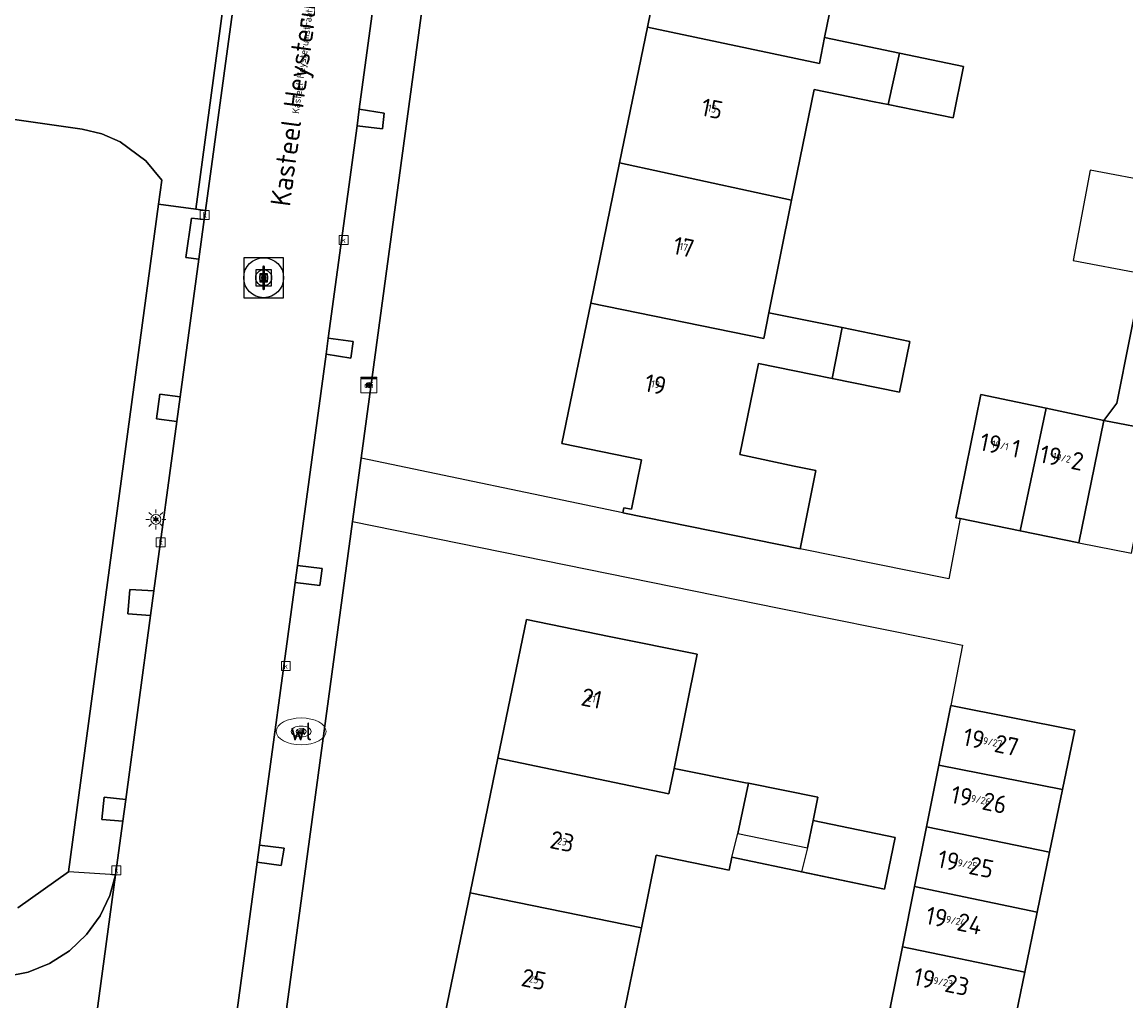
# Model space of a CAD drawing. Header units: metres. Extents: x 197147 to 199131, y 355511 to 356703.
# Tile 128 of 225: x 198381 to 198436, y 355836 to 355885. Entities that reach past the tile are written whole.
import ezdxf
from ezdxf.enums import TextEntityAlignment as Align

# ---------------------------------------------------------------- set-up
doc = ezdxf.new("R2010")
doc.units = ezdxf.units.M
for name, color, linetype in [('B-WE-IE-MEUBILAIR_WEGMEUBILAIR-GV', 252, 'Continuous'), ('B-WE-IE-MEUBILAIR_WEGMEUBILAIR-S', 252, 'Continuous'), ('B-WE-KL-DATA_CAI-S', 252, 'Continuous'), ('B-WE-OG-BEBOUWING-GV', 252, 'Continuous'), ('B-WE-OG-BEBOUWING_HUISNUMMER-T18', 252, 'Continuous'), ('B-WE-OG-BEBOUWING_STRAATNAAM-T35', 252, 'Continuous'), ('B-WE-OG-TERREIN_ERF-GV', 252, 'Continuous'), ('B-WE-RI-HWA_KOLK-S', 253, 'Continuous'), ('B-WE-VH-ONVERHARD-GV', 253, 'Continuous'), ('B-WE-VH-VERHARDING_ASFALT-GV', 253, 'Continuous'), ('B-WE-VH-VERHARDING_BETON-GV', 253, 'Continuous'), ('B-WE-VH-VERHARDING_BETONSTRAATSTEEN-GV', 253, 'Continuous'), ('B-WE-VH-VERHARDING_OPEN-GV', 253, 'Continuous'), ('B-WE-VH-VERHARDING_TEGEL-GV', 253, 'Continuous')]:
    doc.layers.add(name, color=color, linetype=linetype)
for name, color, linetype, lineweight in [('B-WE-KL-ET_LS_OV_LICHTMAST-S', 252, 'Continuous', 25), ('B-WE-KL-WATER_PUT-S', 252, 'Continuous', 25), ('B-WE-KL-WATER_PUT-S @ 0.05', 252, 'Continuous', 25), ('B-WE-KL-WATER_PUT-S @ 0.1', 252, 'Continuous', 25), ('B-WE-KL-WATER_PUT-S @ 0.2', 252, 'Continuous', 25), ('B-WE-KL-WATER_PUT-S @ 0.5 (1)', 252, 'Continuous', 25), ('B-WE-KL-WATER_PUT-S @ 0.5 (2)', 252, 'Continuous', 25), ('B-WE-OG-BEBOUWING_STRAATNAAM-T18', 252, 'Continuous', 18), ('B-WE-OG-TERREIN_ERF-G', 252, 'Continuous', 18), ('B-WE-RI-GWA_KOLK-S', 252, 'Continuous', 25), ('B-WE-RI-GWA_RIOOLPUT-S', 252, 'Continuous', 25), ('B-WE-RI-GWA_RIOOLPUT-S @ 0.05', 252, 'Continuous', 25), ('B-WE-RI-GWA_RIOOLPUT-S @ 0.1', 252, 'Continuous', 25), ('B-WE-RI-GWA_RIOOLPUT-S @ 0.2', 252, 'Continuous', 25), ('B-WE-RI-GWA_RIOOLPUT-S @ 0.5 (1)', 252, 'Continuous', 25), ('B-WE-RI-GWA_RIOOLPUT-S @ 0.5 (2)', 252, 'Continuous', 25), ('B-WE-VH-ONVERHARD-G', 252, 'Continuous', 18), ('B-WE-VH-VERHARDING_ASFALT-G', 252, 'Continuous', 18), ('B-WE-VH-VERHARDING_BEDRIJFSVLOERPLAAT-G', 252, 'Continuous', 18), ('B-WE-VH-VERHARDING_BETONSTRAATSTEEN-G', 252, 'Continuous', 18), ('B-WE-VH-VERHARDING_TEGEL-G', 252, 'Continuous', 18), ('X-XX-AL-ALGEMEEN-G', 7, 'Continuous', 18), ('X-XX-AL-ALGEMEEN-S', 7, 'Continuous', 25), ('X-XX-AL-ALGEMEEN-S @ 0.05', 7, 'Continuous', 25), ('X-XX-AL-ALGEMEEN-S @ 0.1', 7, 'Continuous', 25), ('X-XX-AL-ALGEMEEN-S @ 0.2', 7, 'Continuous', 25), ('X-XX-AL-ALGEMEEN-S @ 0.5 (1)', 7, 'Continuous', 25), ('X-XX-AL-ALGEMEEN-S @ 0.5 (2)', 7, 'Continuous', 25)]:
    doc.layers.add(name, color=color, linetype=linetype, lineweight=lineweight)
doc.styles.add('NLCS-ISO', font='NLCS-ISO.ttf')
doc.styles.add('NLCS-ISO-ANNOTATIEF-T18', font='NLCS-ISO.ttf', dxfattribs={"height": 1.8})
doc.styles.add('NLCS-ISO-M-T18', font='NLCS-ISO.ttf', dxfattribs={"height": 1.8})
doc.styles.add('NLCS-ISO-M200-T25', font='NLCS-ISO.ttf')

# ---------------------------------------------------------------- blocks, each defined once
blk = doc.blocks.new('BGT-CAIKAST-SO')
at = {"color": 0, "linetype": 'ByBlock', "lineweight": 18}
for points in [[(-2, 2), (2, 2), (2, 1.68), (-2, 1.68)], [(-2, 1.52), (2, 1.52), (2, -2), (-2, -2)]]:
    blk.add_lwpolyline(points, close=True, dxfattribs=at)
at = {"color": 0, "linetype": 'ByBlock', "lineweight": 18, "style": 'NLCS-ISO-M-T18'}
blk.add_text('cai', height=1.5, dxfattribs=at).set_placement((0, 0), align=Align.MIDDLE_CENTER)
blk = doc.blocks.new('BGT-LICHTMAST-SO')
at = {"color": 0, "linetype": 'ByBlock', "lineweight": 18}
for points in [[(-1.25, 0), (-2, 0)], [(-1.41, 1.41), (-0.88, 0.88)], [(0, 2), (0, 1.25)], [(0.88, 0.88), (1.41, 1.41)], [(2, 0), (1.25, 0)], [(-1.41, -1.41), (-0.88, -0.88)], [(0, -1.25), (0, -2)], [(0.88, -0.88), (1.41, -1.41)]]:
    blk.add_lwpolyline(points, dxfattribs=at)
blk.add_circle((0, 0), 1, dxfattribs=at)
blk = doc.blocks.new('BGT-KOLK-SO')
at = {"color": 0, "linetype": 'ByBlock', "lineweight": 18}
blk.add_lwpolyline([(-0.045, -0.045), (0.045, -0.045), (0.045, 0.045), (-0.045, 0.045)], close=True, dxfattribs=at)
at = {"color": 0, "linetype": 'ByBlock', "lineweight": 18, "style": 'NLCS-ISO-M-T18'}
blk.add_text('k', height=0.06, dxfattribs=at).set_placement((0, 0), align=Align.MIDDLE_CENTER)
blk = doc.blocks.new('BGT-WATERLEIDINGPUT-SO')
at = {"color": 0, "linetype": 'ByBlock', "lineweight": 18}
blk.add_ellipse((0, 0), major_axis=(2.5, 0), ratio=0.54, dxfattribs=at)
at = {"color": 0, "linetype": 'ByBlock', "lineweight": 18, "style": 'NLCS-ISO-M-T18'}
blk.add_text('wl', height=1.5, dxfattribs=at).set_placement((0, 0), align=Align.MIDDLE_CENTER)
blk = doc.blocks.new('SIE-WEG_AFVALBAK_TYPE_01')
for radius in [0.25, 0.156]:
    blk.add_circle((0, 0), radius)
blk = doc.blocks.new('*U858')
at = {"layer": 'X-XX-AL-ALGEMEEN-S @ 0.05', "xscale": 0.05, "yscale": 0.05, "zscale": 0.05}
blk.add_blockref('SIE-WEG_AFVALBAK_TYPE_01', (198398.158, 355866.669), dxfattribs=at)
at = {"layer": 'X-XX-AL-ALGEMEEN-S @ 0.1', "xscale": 0.1, "yscale": 0.1, "zscale": 0.1}
blk.add_blockref('SIE-WEG_AFVALBAK_TYPE_01', (198398.158, 355866.669), dxfattribs=at)
at = {"layer": 'X-XX-AL-ALGEMEEN-S @ 0.2', "xscale": 0.2, "yscale": 0.2, "zscale": 0.2}
blk.add_blockref('SIE-WEG_AFVALBAK_TYPE_01', (198398.158, 355866.669), dxfattribs=at)
at = {"layer": 'X-XX-AL-ALGEMEEN-S @ 0.5 (1)', "xscale": 0.5, "yscale": 0.5, "zscale": 0.5}
blk.add_blockref('SIE-WEG_AFVALBAK_TYPE_01', (198398.158, 355866.669), dxfattribs=at)
at = {"layer": 'X-XX-AL-ALGEMEEN-S @ 0.5 (2)', "xscale": 0.5, "yscale": 0.5, "zscale": 0.5}
blk.add_blockref('SIE-WEG_AFVALBAK_TYPE_01', (198398.158, 355866.669), dxfattribs=at)
blk = doc.blocks.new('B-SIE-WEG_LICHTMAST-SO')
at = {"ltscale": 0.1}
for p, q in [((-0.33, 0.19), (-0.67, 0.39)), ((0, 0.39), (0, 0.77)), ((0.33, 0.19), (0.67, 0.39)), ((-0.33, -0.19), (-0.67, -0.39)), ((0, -0.39), (0, -0.77)), ((0.33, -0.19), (0.67, -0.39))]:
    blk.add_line(p, q, dxfattribs=at)
at = {"flags": 128}
for points in [[(-0.35, 0.15), (0.35, 0.15)], [(-0.35, -0.15), (0.35, -0.15)]]:
    blk.add_lwpolyline(points, dxfattribs=at)
at = {"ltscale": 0.1}
blk.add_circle((0, 0), 0.386, dxfattribs=at)
at = {"style": 'NLCS-ISO'}
blk.add_attdef('TYPE', text='', height=0.549, dxfattribs=at).set_placement((0, 0.77), align=Align.BOTTOM_CENTER)
blk = doc.blocks.new('SRI-PUT_INSPECTIE-SO')
at = {"lineweight": -3, "flags": 128}
blk.add_lwpolyline([(-2, -2), (2, -2), (2, 2), (-2, 2)], close=True, dxfattribs=at)
at = {"lineweight": -3, "ltscale": 1.5}
blk.add_circle((0, 0), 2, dxfattribs=at)
at = {"ltscale": 0.1, "style": 'NLCS-ISO'}
blk.add_text('I', height=2.5, dxfattribs=at).set_placement((0, -0.01), align=Align.MIDDLE_CENTER)
blk = doc.blocks.new('*U1054')
at = {"layer": 'B-WE-RI-GWA_RIOOLPUT-S @ 0.05', "xscale": 0.05, "yscale": 0.05, "zscale": 0.05}
blk.add_blockref('SRI-PUT_INSPECTIE-SO', (198392.884, 355872.044), dxfattribs=at)
at = {"layer": 'B-WE-RI-GWA_RIOOLPUT-S @ 0.1', "xscale": 0.1, "yscale": 0.1, "zscale": 0.1}
blk.add_blockref('SRI-PUT_INSPECTIE-SO', (198392.884, 355872.044), dxfattribs=at)
at = {"layer": 'B-WE-RI-GWA_RIOOLPUT-S @ 0.2', "xscale": 0.2, "yscale": 0.2, "zscale": 0.2}
blk.add_blockref('SRI-PUT_INSPECTIE-SO', (198392.884, 355872.044), dxfattribs=at)
at = {"layer": 'B-WE-RI-GWA_RIOOLPUT-S @ 0.5 (1)', "xscale": 0.5, "yscale": 0.5, "zscale": 0.5}
blk.add_blockref('SRI-PUT_INSPECTIE-SO', (198392.884, 355872.044), dxfattribs=at)
at = {"layer": 'B-WE-RI-GWA_RIOOLPUT-S @ 0.5 (2)', "xscale": 0.5, "yscale": 0.5, "zscale": 0.5}
blk.add_blockref('SRI-PUT_INSPECTIE-SO', (198392.884, 355872.044), dxfattribs=at)
blk = doc.blocks.new('SKL-WATERLEIDINGPUT-SO')
at = {"color": 0, "linetype": 'ByBlock', "lineweight": 18}
blk.add_ellipse((0, 0), major_axis=(2.5, 0), ratio=0.54, dxfattribs=at)
at = {"color": 0, "linetype": 'ByBlock', "lineweight": 18, "style": 'NLCS-ISO'}
blk.add_text('wl', height=1.8, dxfattribs=at).set_placement((0, 0), align=Align.MIDDLE_CENTER)
blk = doc.blocks.new('*U1068')
at = {"layer": 'B-WE-KL-WATER_PUT-S @ 0.05', "xscale": 0.05, "yscale": 0.05, "zscale": 0.05}
blk.add_blockref('SKL-WATERLEIDINGPUT-SO', (198394.765, 355849.306), dxfattribs=at)
at = {"layer": 'B-WE-KL-WATER_PUT-S @ 0.1', "xscale": 0.1, "yscale": 0.1, "zscale": 0.1}
blk.add_blockref('SKL-WATERLEIDINGPUT-SO', (198394.765, 355849.306), dxfattribs=at)
at = {"layer": 'B-WE-KL-WATER_PUT-S @ 0.2', "xscale": 0.2, "yscale": 0.2, "zscale": 0.2}
blk.add_blockref('SKL-WATERLEIDINGPUT-SO', (198394.765, 355849.306), dxfattribs=at)
at = {"layer": 'B-WE-KL-WATER_PUT-S @ 0.5 (1)', "xscale": 0.5, "yscale": 0.5, "zscale": 0.5}
blk.add_blockref('SKL-WATERLEIDINGPUT-SO', (198394.765, 355849.306), dxfattribs=at)
at = {"layer": 'B-WE-KL-WATER_PUT-S @ 0.5 (2)', "xscale": 0.5, "yscale": 0.5, "zscale": 0.5}
blk.add_blockref('SKL-WATERLEIDINGPUT-SO', (198394.765, 355849.306), dxfattribs=at)

msp = doc.modelspace()

# ---------------------------------------------------------------- linework, layer by layer
at = {"layer": 'B-WE-IE-MEUBILAIR_WEGMEUBILAIR-GV', "flags": 128}
for points in [[(198397.563, 355879.661), (198398.833, 355879.503), (198398.931, 355880.295), (198397.677, 355880.501), (198397.563, 355879.661)], [(198396.118, 355869.015), (198396.01, 355868.216), (198397.259, 355868.016), (198397.363, 355868.854), (198396.118, 355869.015)], [(198388.532, 355864.837), (198388.7, 355866.08), (198387.676, 355866.207), (198387.509, 355864.974), (198388.532, 355864.837)], [(198394.574, 355857.628), (198394.458, 355856.775), (198395.706, 355856.615), (198395.818, 355857.471), (198394.574, 355857.628)], [(198387.218, 355855.118), (198387.384, 355856.347), (198386.178, 355856.419), (198386.079, 355855.203), (198387.218, 355855.118)], [(198385.825, 355844.816), (198385.972, 355845.903), (198384.896, 355846.01), (198384.773, 355844.9), (198385.825, 355844.816)], [(198392.672, 355843.608), (198392.557, 355842.761), (198393.765, 355842.593), (198393.905, 355843.458), (198392.672, 355843.608)]]:
    msp.add_lwpolyline(points, dxfattribs=at)
at = {"layer": 'B-WE-OG-BEBOUWING-GV', "flags": 128}
for points in [[(198422.136, 355889.637), (198422.145, 355889.68), (198413.535, 355891.499), (198412.119, 355884.597), (198420.741, 355882.779), (198421.004, 355884.078), (198422.136, 355889.637)], [(198412.119, 355884.597), (198410.723, 355877.801)], [(198419.351, 355875.928), (198420.474, 355881.475), (198423.482, 355880.865), (198424.197, 355880.72), (198424.765, 355883.301), (198421.004, 355884.078)], [(198424.197, 355880.72), (198427.442, 355880.061), (198427.964, 355882.639), (198424.765, 355883.301)], [(198418.21, 355870.293), (198419.351, 355875.928), (198410.723, 355877.801), (198409.28, 355870.769)], [(198421.889, 355869.546), (198418.21, 355870.293), (198417.95, 355868.999), (198409.28, 355870.769), (198407.836, 355863.735), (198411.828, 355862.911), (198411.326, 355860.447), (198410.942, 355860.52), (198410.895, 355860.26), (198419.772, 355858.461), (198420.566, 355862.378), (198419.484, 355862.607), (198416.756, 355863.184), (198417.682, 355867.748), (198420.403, 355867.197), (198421.377, 355867)], [(198421.889, 355869.546), (198421.377, 355867), (198424.75, 355866.318), (198425.279, 355868.857), (198421.889, 355869.546)], [(198432.108, 355865.502), (198428.83, 355866.189), (198427.579, 355860.016), (198427.793, 355859.973), (198430.812, 355859.361)], [(198433.756, 355858.764), (198434.999, 355864.896), (198432.108, 355865.502), (198430.812, 355859.361), (198433.756, 355858.764)], [(198404.628, 355847.974), (198413.199, 355846.178), (198413.456, 355847.455), (198414.619, 355853.171), (198410.206, 355854.069), (198406.061, 355854.913), (198404.628, 355847.974)], [(198432.932, 355846.39), (198433.546, 355849.367), (198427.336, 355850.614), (198426.733, 355847.611)], [(198404.628, 355847.974), (198403.235, 355841.225)], [(198417.189, 355846.707), (198417.041, 355846.737), (198413.456, 355847.455)], [(198432.283, 355843.249), (198432.932, 355846.39), (198426.733, 355847.611), (198426.113, 355844.522)], [(198420.425, 355844.842), (198420.669, 355846.009), (198417.189, 355846.707), (198416.657, 355844.185), (198420.139, 355843.473), (198420.425, 355844.842)], [(198411.821, 355839.471), (198412.565, 355843.108), (198416.212, 355842.345), (198416.349, 355842.999), (198424.003, 355841.399), (198424.542, 355843.982), (198420.425, 355844.842)], [(198431.664, 355840.249), (198432.283, 355843.249), (198426.113, 355844.522), (198425.514, 355841.538)], [(198411.821, 355839.471), (198403.235, 355841.225), (198401.802, 355834.285), (198410.407, 355832.527), (198410.659, 355833.786), (198411.821, 355839.471)], [(198431.044, 355837.244), (198431.664, 355840.249), (198425.514, 355841.538), (198424.906, 355838.506)], [(198430.408, 355834.166), (198431.044, 355837.244), (198424.906, 355838.506), (198424.291, 355835.447)]]:
    msp.add_lwpolyline(points, dxfattribs=at)
at = {"layer": 'B-WE-OG-BEBOUWING-GV', "ltscale": 0.2, "flags": 128}
for points in [[(198422.136, 355889.637), (198422.145, 355889.68), (198413.535, 355891.499), (198412.119, 355884.597), (198420.741, 355882.779), (198421.004, 355884.078), (198422.136, 355889.637)], [(198410.723, 355877.801), (198419.351, 355875.928), (198420.474, 355881.475), (198423.482, 355880.865), (198424.197, 355880.72), (198424.765, 355883.301), (198421.004, 355884.078), (198420.741, 355882.779), (198412.119, 355884.597), (198410.723, 355877.801)], [(198424.765, 355883.301), (198424.197, 355880.72), (198427.442, 355880.061), (198427.964, 355882.639), (198424.765, 355883.301)], [(198409.28, 355870.769), (198417.95, 355868.999), (198418.21, 355870.293), (198419.351, 355875.928), (198410.723, 355877.801), (198409.28, 355870.769)], [(198437.671, 355876.809), (198434.312, 355877.438), (198433.463, 355872.906), (198436.822, 355872.277), (198437.671, 355876.809)], [(198419.772, 355858.461), (198420.566, 355862.378), (198419.484, 355862.607), (198416.756, 355863.184), (198417.682, 355867.748), (198420.403, 355867.197), (198421.377, 355867), (198421.889, 355869.546), (198418.21, 355870.293), (198417.95, 355868.999), (198409.28, 355870.769), (198407.836, 355863.735), (198411.828, 355862.911), (198411.326, 355860.447), (198410.942, 355860.52), (198410.895, 355860.26), (198419.772, 355858.461)], [(198421.889, 355869.546), (198421.377, 355867), (198424.75, 355866.318), (198425.279, 355868.857), (198421.889, 355869.546)], [(198432.108, 355865.502), (198428.83, 355866.189), (198427.579, 355860.016), (198427.793, 355859.973), (198430.812, 355859.361), (198432.108, 355865.502)], [(198433.756, 355858.764), (198434.999, 355864.896), (198432.108, 355865.502), (198430.812, 355859.361), (198433.756, 355858.764)], [(198404.628, 355847.974), (198413.199, 355846.178), (198413.456, 355847.455), (198414.619, 355853.171), (198410.206, 355854.069), (198406.061, 355854.913), (198404.628, 355847.974)], [(198427.336, 355850.614), (198426.733, 355847.611), (198432.932, 355846.39), (198433.546, 355849.367), (198427.336, 355850.614)], [(198411.821, 355839.471), (198412.565, 355843.108), (198416.212, 355842.345), (198416.349, 355842.999), (198416.657, 355844.185), (198417.189, 355846.707), (198417.041, 355846.737), (198413.456, 355847.455), (198413.199, 355846.178), (198404.628, 355847.974), (198403.235, 355841.225), (198411.821, 355839.471)], [(198426.113, 355844.522), (198432.283, 355843.249), (198432.932, 355846.39), (198426.733, 355847.611), (198426.113, 355844.522)], [(198420.425, 355844.842), (198420.669, 355846.009), (198417.189, 355846.707), (198416.657, 355844.185), (198420.139, 355843.473), (198420.425, 355844.842)], [(198420.425, 355844.842), (198420.139, 355843.473), (198419.848, 355842.268), (198424.003, 355841.399), (198424.542, 355843.982), (198420.425, 355844.842)], [(198431.664, 355840.249), (198432.283, 355843.249), (198426.113, 355844.522), (198425.514, 355841.538), (198431.664, 355840.249)], [(198411.821, 355839.471), (198403.235, 355841.225), (198401.802, 355834.285), (198410.407, 355832.527), (198410.659, 355833.786), (198411.821, 355839.471)], [(198424.906, 355838.506), (198431.044, 355837.244), (198431.664, 355840.249), (198425.514, 355841.538), (198424.906, 355838.506)], [(198431.044, 355837.244), (198424.906, 355838.506), (198424.291, 355835.447), (198430.408, 355834.166), (198431.044, 355837.244)]]:
    msp.add_lwpolyline(points, close=True, dxfattribs=at)
at = {"layer": 'B-WE-OG-TERREIN_ERF-G', "ltscale": 0.2, "flags": 128}
for points in [[(198408.706, 355943.619), (198397.773, 355863), (198410.895, 355860.26), (198410.942, 355860.52), (198411.326, 355860.447), (198411.828, 355862.911), (198407.836, 355863.735), (198409.28, 355870.769), (198410.723, 355877.801), (198412.119, 355884.597), (198413.535, 355891.499)], [(198422.136, 355889.637), (198421.004, 355884.078), (198424.765, 355883.301), (198427.964, 355882.639), (198427.442, 355880.061), (198424.197, 355880.72), (198423.482, 355880.865), (198420.474, 355881.475), (198419.351, 355875.928), (198418.21, 355870.293), (198421.889, 355869.546), (198425.279, 355868.857), (198424.75, 355866.318), (198421.377, 355867), (198420.403, 355867.197), (198417.682, 355867.748), (198416.756, 355863.184), (198419.484, 355862.607), (198420.566, 355862.378), (198419.772, 355858.461), (198427.225, 355856.954), (198427.793, 355859.973), (198427.579, 355860.016), (198428.83, 355866.189), (198432.108, 355865.502), (198434.999, 355864.896), (198435.661, 355865.758), (198436.949, 355872.303)], [(198380.554, 355840.458), (198383.096, 355842.272), (198387.609, 355875.73), (198387.787, 355876.934), (198386.976, 355877.897), (198385.688, 355878.858), (198384.772, 355879.258), (198383.78, 355879.491), (198372.761, 355881.066)], [(198436.38, 355858.238), (198433.756, 355858.764), (198430.812, 355859.361), (198427.793, 355859.973), (198427.225, 355856.954), (198419.772, 355858.461), (198410.895, 355860.26), (198397.773, 355863), (198397.342, 355859.823), (198418.726, 355855.488), (198426.361, 355853.94), (198427.911, 355853.626), (198427.336, 355850.614), (198433.546, 355849.367), (198432.932, 355846.39), (198432.283, 355843.249), (198431.664, 355840.249), (198431.044, 355837.244), (198430.408, 355834.166), (198429.793, 355831.186), (198429.163, 355828.134), (198428.495, 355824.895), (198437.177, 355823.136)], [(198424.291, 355835.447), (198424.906, 355838.506), (198425.514, 355841.538), (198426.113, 355844.522), (198426.733, 355847.611), (198427.336, 355850.614), (198427.911, 355853.626), (198426.361, 355853.94), (198418.726, 355855.488), (198397.342, 355859.823), (198390.626, 355810.217)], [(198401.802, 355834.285), (198403.235, 355841.225), (198404.628, 355847.974), (198406.061, 355854.913), (198410.206, 355854.069), (198414.619, 355853.171), (198413.456, 355847.455), (198417.041, 355846.737), (198417.189, 355846.707), (198420.669, 355846.009), (198420.425, 355844.842), (198424.542, 355843.982), (198424.003, 355841.399), (198419.848, 355842.268), (198420.139, 355843.473), (198416.657, 355844.185), (198416.349, 355842.999), (198416.212, 355842.345), (198412.565, 355843.108), (198411.821, 355839.471), (198410.659, 355833.786)]]:
    msp.add_lwpolyline(points, dxfattribs=at)
for points in [[(198438.72, 355872.35), (198439.56, 355876.757), (198441.862, 355889.288), (198440.374, 355889.508), (198436.949, 355872.303), (198435.661, 355865.758), (198434.999, 355864.896), (198437.627, 355864.381), (198437.557, 355865.326), (198438.72, 355872.35)], [(198434.312, 355877.438), (198437.671, 355876.809), (198436.822, 355872.277), (198433.463, 355872.906), (198434.312, 355877.438)], [(198437.627, 355864.381), (198434.999, 355864.896), (198433.756, 355858.764), (198436.38, 355858.238), (198437.627, 355864.381)]]:
    msp.add_lwpolyline(points, close=True, dxfattribs=at)
at = {"layer": 'B-WE-OG-TERREIN_ERF-GV', "flags": 128}
for points in [[(198408.706, 355943.619), (198397.773, 355863)], [(198410.895, 355860.26), (198410.942, 355860.52), (198411.326, 355860.447), (198411.828, 355862.911), (198407.836, 355863.735), (198409.28, 355870.769), (198410.723, 355877.801), (198412.119, 355884.597), (198413.535, 355891.499)], [(198422.136, 355889.637), (198421.004, 355884.078), (198424.765, 355883.301), (198427.964, 355882.639), (198427.442, 355880.061), (198424.197, 355880.72), (198423.482, 355880.865), (198420.474, 355881.475), (198419.351, 355875.928), (198418.21, 355870.293), (198421.889, 355869.546), (198425.279, 355868.857), (198424.75, 355866.318), (198421.377, 355867), (198420.403, 355867.197), (198417.682, 355867.748), (198416.756, 355863.184), (198419.484, 355862.607), (198420.566, 355862.378), (198419.772, 355858.461)], [(198427.793, 355859.973), (198427.579, 355860.016), (198428.83, 355866.189), (198432.108, 355865.502), (198434.999, 355864.896), (198435.661, 355865.758), (198436.949, 355872.303), (198437.867, 355877.006), (198440.374, 355889.508), (198441.862, 355889.288), (198439.56, 355876.757), (198442.714, 355876.157), (198441.874, 355871.75), (198438.72, 355872.35), (198437.557, 355865.326), (198437.627, 355864.381), (198441.065, 355863.689), (198443.839, 355863.13), (198442.59, 355856.977)], [(198383.096, 355842.272), (198387.609, 355875.73), (198387.787, 355876.934), (198386.976, 355877.897), (198385.688, 355878.858), (198384.772, 355879.258), (198383.78, 355879.491), (198372.761, 355881.066)], [(198437.627, 355864.381), (198434.999, 355864.896), (198433.756, 355858.764), (198436.38, 355858.238), (198437.627, 355864.381)], [(198433.756, 355858.764), (198430.812, 355859.361), (198427.793, 355859.973), (198427.225, 355856.954), (198419.772, 355858.461), (198410.895, 355860.26), (198397.773, 355863), (198397.342, 355859.823), (198418.726, 355855.488), (198426.361, 355853.94), (198427.911, 355853.626), (198427.336, 355850.614), (198433.546, 355849.367), (198432.932, 355846.39), (198432.283, 355843.249), (198431.664, 355840.249), (198431.044, 355837.244), (198430.408, 355834.166), (198429.793, 355831.186), (198429.163, 355828.134), (198428.495, 355824.895)], [(198397.342, 355859.823), (198390.626, 355810.217)], [(198401.802, 355834.285), (198403.235, 355841.225), (198404.628, 355847.974), (198406.061, 355854.913), (198410.206, 355854.069), (198414.619, 355853.171), (198413.456, 355847.455), (198417.041, 355846.737), (198417.189, 355846.707), (198420.669, 355846.009), (198420.425, 355844.842), (198424.542, 355843.982), (198424.003, 355841.399), (198416.349, 355842.999), (198416.212, 355842.345), (198412.565, 355843.108), (198411.821, 355839.471), (198410.659, 355833.786)], [(198424.291, 355835.447), (198424.906, 355838.506), (198425.514, 355841.538), (198426.113, 355844.522), (198426.733, 355847.611), (198427.336, 355850.614)], [(198380.554, 355840.458), (198383.096, 355842.272)]]:
    msp.add_lwpolyline(points, dxfattribs=at)
at = {"layer": 'B-WE-VH-ONVERHARD-G', "ltscale": 0.2, "flags": 128}
for points in [[(198397.677, 355880.501), (198397.563, 355879.661), (198398.833, 355879.503), (198398.931, 355880.295), (198397.677, 355880.501)], [(198396.01, 355868.216), (198397.259, 355868.016), (198397.363, 355868.854), (198396.118, 355869.015), (198396.01, 355868.216)], [(198388.7, 355866.08), (198387.676, 355866.207), (198387.509, 355864.974), (198388.532, 355864.837), (198388.7, 355866.08)], [(198394.574, 355857.628), (198394.458, 355856.775), (198395.706, 355856.615), (198395.818, 355857.471), (198394.574, 355857.628)], [(198387.218, 355855.118), (198387.384, 355856.347), (198386.178, 355856.419), (198386.079, 355855.203), (198387.218, 355855.118)], [(198385.972, 355845.903), (198384.896, 355846.01), (198384.773, 355844.9), (198385.825, 355844.816), (198385.972, 355845.903)], [(198392.672, 355843.608), (198392.557, 355842.761), (198393.765, 355842.593), (198393.905, 355843.458), (198392.672, 355843.608)]]:
    msp.add_lwpolyline(points, close=True, dxfattribs=at)
at = {"layer": 'B-WE-VH-ONVERHARD-GV', "flags": 128}
for points in [[(198397.677, 355880.501), (198397.563, 355879.661), (198398.833, 355879.503), (198398.931, 355880.295), (198397.677, 355880.501)], [(198396.01, 355868.216), (198397.259, 355868.016), (198397.363, 355868.854), (198396.118, 355869.015), (198396.01, 355868.216)], [(198388.7, 355866.08), (198387.676, 355866.207), (198387.509, 355864.974), (198388.532, 355864.837), (198388.7, 355866.08)], [(198394.574, 355857.628), (198394.458, 355856.775), (198395.706, 355856.615), (198395.818, 355857.471), (198394.574, 355857.628)], [(198387.218, 355855.118), (198387.384, 355856.347), (198386.178, 355856.419), (198386.079, 355855.203), (198387.218, 355855.118)], [(198385.972, 355845.903), (198384.896, 355846.01), (198384.773, 355844.9), (198385.825, 355844.816), (198385.972, 355845.903)], [(198392.672, 355843.608), (198392.557, 355842.761), (198393.765, 355842.593), (198393.905, 355843.458), (198392.672, 355843.608)]]:
    msp.add_lwpolyline(points, dxfattribs=at)
at = {"layer": 'B-WE-VH-VERHARDING_ASFALT-G', "ltscale": 0.2, "flags": 128}
for points in [[(198390.712, 355829.159), (198392.557, 355842.761), (198392.672, 355843.608), (198394.458, 355856.775), (198394.574, 355857.628), (198396.01, 355868.216), (198396.118, 355869.015), (198397.563, 355879.661), (198397.677, 355880.501), (198399.441, 355893.505)], [(198391.314, 355885.357), (198389.968, 355875.419), (198389.904, 355874.965), (198389.632, 355872.977), (198388.7, 355866.08), (198388.532, 355864.837), (198387.384, 355856.347), (198387.218, 355855.118), (198385.972, 355845.903), (198385.825, 355844.816), (198385.46, 355842.116), (198383.134, 355824.913)]]:
    msp.add_lwpolyline(points, dxfattribs=at)
at = {"layer": 'B-WE-VH-VERHARDING_ASFALT-GV', "flags": 128}
for points in [[(198390.712, 355829.159), (198392.557, 355842.761), (198392.672, 355843.608), (198394.458, 355856.775), (198394.574, 355857.628), (198396.01, 355868.216), (198396.118, 355869.015), (198397.563, 355879.661), (198397.677, 355880.501), (198399.441, 355893.505)], [(198391.314, 355885.357), (198389.968, 355875.419), (198389.904, 355874.965), (198389.632, 355872.977), (198388.7, 355866.08), (198388.532, 355864.837), (198387.384, 355856.347), (198387.218, 355855.118), (198385.972, 355845.903), (198385.825, 355844.816), (198385.46, 355842.116), (198383.134, 355824.913)]]:
    msp.add_lwpolyline(points, dxfattribs=at)
at = {"layer": 'B-WE-VH-VERHARDING_BEDRIJFSVLOERPLAAT-G', "ltscale": 0.2, "flags": 128}
msp.add_lwpolyline([(198389.485, 355875.483), (198389.968, 355875.419), (198391.314, 355885.357), (198390.817, 355885.407), (198389.485, 355875.483)], close=True, dxfattribs=at)
at = {"layer": 'B-WE-VH-VERHARDING_BETON-GV', "flags": 128}
msp.add_lwpolyline([(198389.485, 355875.483), (198389.968, 355875.419), (198391.314, 355885.357), (198390.817, 355885.407), (198389.485, 355875.483)], dxfattribs=at)
at = {"layer": 'B-WE-VH-VERHARDING_BETONSTRAATSTEEN-G', "ltscale": 0.2, "flags": 128}
for points in [[(198372.761, 355881.066), (198383.78, 355879.491), (198384.772, 355879.258), (198385.688, 355878.858), (198386.976, 355877.897), (198387.787, 355876.934), (198387.609, 355875.73), (198389.485, 355875.483), (198390.817, 355885.407)], [(198380.323, 355830.169), (198381.399, 355829.333), (198382.232, 355828.302), (198382.648, 355827.522), (198382.944, 355826.677), (198383.107, 355825.797), (198383.134, 355824.913), (198385.46, 355842.116), (198385.169, 355841.081), (198384.689, 355840.068), (198384.008, 355839.127), (198383.149, 355838.315), (198382.153, 355837.68), (198381.075, 355837.249), (198379.975, 355837.029)]]:
    msp.add_lwpolyline(points, dxfattribs=at)
msp.add_lwpolyline([(198389.904, 355874.965), (198389.268, 355875.033), (198388.981, 355873.057), (198389.632, 355872.977), (198389.904, 355874.965)], close=True, dxfattribs=at)
at = {"layer": 'B-WE-VH-VERHARDING_BETONSTRAATSTEEN-GV', "flags": 128}
for points in [[(198372.761, 355881.066), (198383.78, 355879.491), (198384.772, 355879.258), (198385.688, 355878.858), (198386.976, 355877.897), (198387.787, 355876.934), (198387.609, 355875.73), (198389.485, 355875.483), (198390.817, 355885.407), (198389.037, 355885.588), (198389.045, 355885.648)], [(198389.904, 355874.965), (198389.268, 355875.033), (198388.981, 355873.057), (198389.632, 355872.977), (198389.904, 355874.965)], [(198380.323, 355830.169), (198381.399, 355829.333), (198382.232, 355828.302), (198382.648, 355827.522), (198382.944, 355826.677), (198383.107, 355825.797), (198383.134, 355824.913), (198385.46, 355842.116), (198385.169, 355841.081), (198384.689, 355840.068), (198384.008, 355839.127), (198383.149, 355838.315), (198382.153, 355837.68), (198381.075, 355837.249), (198379.975, 355837.029)]]:
    msp.add_lwpolyline(points, dxfattribs=at)
at = {"layer": 'B-WE-VH-VERHARDING_OPEN-GV', "flags": 128}
msp.add_lwpolyline([(198438.72, 355872.35), (198439.56, 355876.757), (198441.862, 355889.288), (198440.374, 355889.508), (198437.867, 355877.006), (198436.949, 355872.303), (198435.661, 355865.758), (198434.999, 355864.896), (198437.627, 355864.381), (198437.557, 355865.326), (198438.72, 355872.35)], dxfattribs=at)
at = {"layer": 'B-WE-VH-VERHARDING_TEGEL-G', "ltscale": 0.2, "flags": 128}
for points in [[(198390.626, 355810.217), (198397.342, 355859.823), (198397.773, 355863), (198408.706, 355943.619)], [(198399.441, 355893.505), (198397.677, 355880.501), (198398.931, 355880.295), (198398.833, 355879.503), (198397.563, 355879.661), (198396.118, 355869.015), (198397.363, 355868.854), (198397.259, 355868.016), (198396.01, 355868.216), (198394.574, 355857.628), (198395.818, 355857.471), (198395.706, 355856.615), (198394.458, 355856.775), (198392.672, 355843.608), (198393.905, 355843.458), (198393.765, 355842.593), (198392.557, 355842.761), (198390.712, 355829.159)], [(198379.975, 355837.029), (198381.075, 355837.249), (198382.153, 355837.68), (198383.149, 355838.315), (198384.008, 355839.127), (198384.689, 355840.068), (198385.169, 355841.081), (198385.46, 355842.116), (198383.096, 355842.272), (198380.554, 355840.458)]]:
    msp.add_lwpolyline(points, dxfattribs=at)
msp.add_lwpolyline([(198389.632, 355872.977), (198388.981, 355873.057), (198389.268, 355875.033), (198389.904, 355874.965), (198389.968, 355875.419), (198389.485, 355875.483), (198387.609, 355875.73), (198383.096, 355842.272), (198385.46, 355842.116), (198385.825, 355844.816), (198384.773, 355844.9), (198384.896, 355846.01), (198385.972, 355845.903), (198387.218, 355855.118), (198386.079, 355855.203), (198386.178, 355856.419), (198387.384, 355856.347), (198388.532, 355864.837), (198387.509, 355864.974), (198387.676, 355866.207), (198388.7, 355866.08), (198389.632, 355872.977)], close=True, dxfattribs=at)
at = {"layer": 'B-WE-VH-VERHARDING_TEGEL-GV', "flags": 128}
for points in [[(198390.626, 355810.217), (198397.342, 355859.823), (198397.773, 355863), (198408.706, 355943.619)], [(198399.441, 355893.505), (198397.677, 355880.501), (198398.931, 355880.295), (198398.833, 355879.503), (198397.563, 355879.661), (198396.118, 355869.015), (198397.363, 355868.854), (198397.259, 355868.016), (198396.01, 355868.216), (198394.574, 355857.628), (198395.818, 355857.471), (198395.706, 355856.615), (198394.458, 355856.775), (198392.672, 355843.608), (198393.905, 355843.458), (198393.765, 355842.593), (198392.557, 355842.761), (198390.712, 355829.159)], [(198385.46, 355842.116), (198385.825, 355844.816), (198384.773, 355844.9), (198384.896, 355846.01), (198385.972, 355845.903), (198387.218, 355855.118), (198386.079, 355855.203), (198386.178, 355856.419), (198387.384, 355856.347), (198388.532, 355864.837), (198387.509, 355864.974), (198387.676, 355866.207), (198388.7, 355866.08), (198389.632, 355872.977), (198388.981, 355873.057), (198389.268, 355875.033), (198389.904, 355874.965), (198389.968, 355875.419), (198389.485, 355875.483), (198387.609, 355875.73), (198383.096, 355842.272)], [(198379.975, 355837.029), (198381.075, 355837.249), (198382.153, 355837.68), (198383.149, 355838.315), (198384.008, 355839.127), (198384.689, 355840.068), (198385.169, 355841.081), (198385.46, 355842.116), (198383.096, 355842.272), (198380.554, 355840.458)]]:
    msp.add_lwpolyline(points, dxfattribs=at)
at = {"layer": 'X-XX-AL-ALGEMEEN-G', "ltscale": 0.2, "flags": 128}
for points in [[(198397.563, 355879.661), (198398.833, 355879.503), (198398.931, 355880.295), (198397.677, 355880.501), (198397.563, 355879.661)], [(198396.118, 355869.015), (198396.01, 355868.216), (198397.259, 355868.016), (198397.363, 355868.854), (198396.118, 355869.015)], [(198388.532, 355864.837), (198388.7, 355866.08), (198387.676, 355866.207), (198387.509, 355864.974), (198388.532, 355864.837)], [(198394.574, 355857.628), (198394.458, 355856.775), (198395.706, 355856.615), (198395.818, 355857.471), (198394.574, 355857.628)], [(198387.218, 355855.118), (198387.384, 355856.347), (198386.178, 355856.419), (198386.079, 355855.203), (198387.218, 355855.118)], [(198385.825, 355844.816), (198385.972, 355845.903), (198384.896, 355846.01), (198384.773, 355844.9), (198385.825, 355844.816)], [(198392.672, 355843.608), (198392.557, 355842.761), (198393.765, 355842.593), (198393.905, 355843.458), (198392.672, 355843.608)]]:
    msp.add_lwpolyline(points, close=True, dxfattribs=at)

# ---------------------------------------------------------------- block references
at = {"layer": 'B-WE-IE-MEUBILAIR_WEGMEUBILAIR-S'}
for name, p, xscale, yscale, zscale in [('BGT-LICHTMAST-SO', (198387.48, 355859.934), 0.25, 0.25, 0.25), ('BGT-WATERLEIDINGPUT-SO', (198394.765, 355849.306), 0.2, 0.2, 0.2)]:
    msp.add_blockref(name, p, dxfattribs=dict(at, xscale=xscale, yscale=yscale, zscale=zscale))
at = {"layer": 'B-WE-KL-DATA_CAI-S', "xscale": 0.2, "yscale": 0.2, "zscale": 0.2}
msp.add_blockref('BGT-CAIKAST-SO', (198398.158, 355866.669), dxfattribs=at)
at = {"layer": 'B-WE-KL-ET_LS_OV_LICHTMAST-S', "xscale": 0.2, "yscale": 0.2, "zscale": 0.2}
msp.add_blockref('B-SIE-WEG_LICHTMAST-SO', (198387.48, 355859.934), dxfattribs=at)
at = {"layer": 'B-WE-KL-WATER_PUT-S'}
msp.add_blockref('*U1068', (0, 0), dxfattribs=at)
at = {"layer": 'B-WE-RI-GWA_KOLK-S', "xscale": 5, "yscale": 5, "zscale": 5}
for p in [(198389.933, 355875.191), (198396.894, 355873.938), (198387.724, 355858.789), (198393.995, 355852.588), (198385.5, 355842.34)]:
    msp.add_blockref('BGT-KOLK-SO', p, dxfattribs=at)
at = {"layer": 'B-WE-RI-GWA_RIOOLPUT-S'}
msp.add_blockref('*U1054', (0, 0), dxfattribs=at)
at = {"layer": 'B-WE-RI-HWA_KOLK-S', "xscale": 5, "yscale": 5, "zscale": 5}
for p in [(198389.933, 355875.191), (198396.894, 355873.938), (198387.724, 355858.789), (198393.995, 355852.588), (198385.5, 355842.34)]:
    msp.add_blockref('BGT-KOLK-SO', p, dxfattribs=at)
at = {"layer": 'X-XX-AL-ALGEMEEN-S'}
msp.add_blockref('*U858', (0, 0), dxfattribs=at)

# ---------------------------------------------------------------- texts
at = {"layer": 'B-WE-OG-BEBOUWING_HUISNUMMER-T18', "style": 'NLCS-ISO-ANNOTATIEF-T18'}
for s, rotation, p in [('15', 348.4, (198415.365, 355880.518)), ('15', 348.4, (198415.365, 355880.518)), ('17', 348.4, (198413.941, 355873.585)), ('17', 348.4, (198413.941, 355873.585)), ('19', 348.4, (198412.528, 355866.699)), ('19', 348.4, (198412.528, 355866.699)), ('19/1', 348.5, (198429.811, 355863.645)), ('19/1', 348.5, (198429.811, 355863.645)), ('19/2', 348.5, (198432.894, 355863.02)), ('19/2', 348.5, (198432.894, 355863.02)), ('21', 348.3, (198409.329, 355850.962)), ('21', 348.3, (198409.329, 355850.962)), ('19/27', 348.3, (198429.34, 355848.776)), ('19/27', 348.3, (198429.34, 355848.776)), ('19/26', 348.3, (198428.743, 355845.885)), ('19/26', 348.3, (198428.743, 355845.885)), ('23', 348.3, (198407.849, 355843.79)), ('23', 348.3, (198407.849, 355843.79)), ('19/25', 348.3, (198428.077, 355842.658)), ('19/25', 348.3, (198428.077, 355842.658)), ('19/24', 348.3, (198427.493, 355839.828)), ('19/24', 348.3, (198427.493, 355839.828)), ('25', 348.3, (198406.423, 355836.882)), ('25', 348.3, (198406.423, 355836.882)), ('19/23', 348.3, (198426.859, 355836.759)), ('19/23', 348.3, (198426.859, 355836.759))]:
    msp.add_text(s, height=0.36, rotation=rotation, dxfattribs=at).set_placement(p, align=Align.MIDDLE_CENTER)
at = {"layer": 'B-WE-OG-BEBOUWING_HUISNUMMER-T18', "char_height": 0.9, "attachment_point": 5, "style": 'NLCS-ISO-M200-T25'}
for s, insert, rotation in [('15', (198415.365, 355880.518), 348.4), ('17', (198413.941, 355873.585), 348.4), ('19', (198412.528, 355866.699), 348.4), ('19 1', (198429.811, 355863.645), 348.5), ('19 2', (198432.894, 355863.02), 348.5), ('21', (198409.329, 355850.962), 348.3), ('19 27', (198429.34, 355848.776), 348.3), ('19 26', (198428.743, 355845.885), 348.3), ('23', (198407.849, 355843.79), 348.3), ('19 25', (198428.077, 355842.658), 348.3), ('19 24', (198427.493, 355839.828), 348.3), ('25', (198406.423, 355836.882), 348.3), ('19 23', (198426.859, 355836.759), 348.3)]:
    msp.add_mtext(s, dxfattribs=dict(at, insert=insert, rotation=rotation))
at = {"layer": 'B-WE-OG-BEBOUWING_STRAATNAAM-T18', "style": 'NLCS-ISO-ANNOTATIEF-T18'}
msp.add_text('Kasteel Heysterumstraat', height=0.36, rotation=82.4, dxfattribs=at).set_placement((198394.827, 355882.887), align=Align.MIDDLE_CENTER)
at = {"layer": 'B-WE-OG-BEBOUWING_STRAATNAAM-T35', "insert": (198394.827, 355882.887), "char_height": 1, "attachment_point": 5, "rotation": 82.4, "style": 'NLCS-ISO-M200-T25'}
msp.add_mtext('Kasteel Heysterumstraat', dxfattribs=at)

doc.saveas('drawing.dxf')
